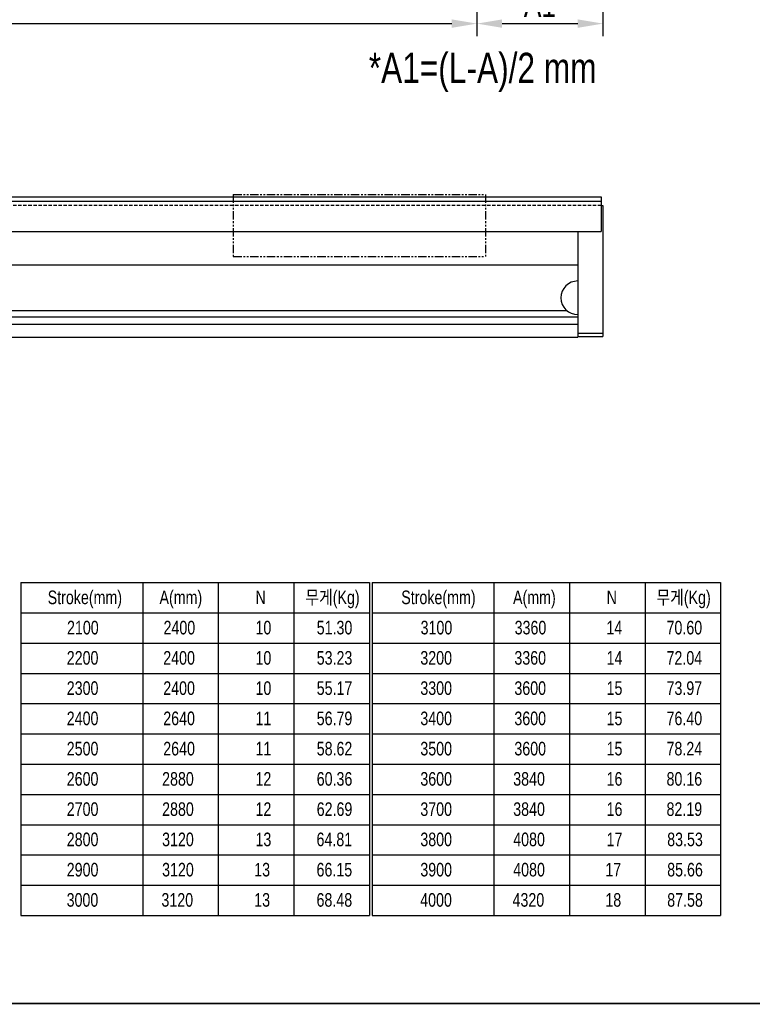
# Model space of a CAD drawing. Extents: x -21 to 1900, y -28 to 1322.
# Tile 18 of 21: x 948 to 1384, y -1 to 585. Entities that reach past the tile are written whole.
import ezdxf

# ---------------------------------------------------------------- set-up
doc = ezdxf.new("R2010")
doc.units = 0
doc.header["$LTSCALE"] = 2
doc.header["$MEASUREMENT"] = 0
doc.linetypes.add('DASHED', pattern=[0.75, 0.5, -0.25])
doc.linetypes.add('PHANTOM', pattern=[2.5, 1.25, -0.25, 0.25, -0.25, 0.25, -0.25])
doc.layers.get('0').update_dxf_attribs({"linetype": 'CONTINUOUS'})
doc.layers.get('DEFPOINTS').update_dxf_attribs({"linetype": 'CONTINUOUS'})
for name, color, linetype in [('2', 4, 'CONTINUOUS'), ('HIDDEN', 5, 'DASHED'), ('PHANTOM', 6, 'PHANTOM')]:
    doc.layers.add(name, color=color, linetype=linetype)
doc.styles.add('ROMANS', font='ROMANS.shx', dxfattribs={"width": 0.8})
doc.styles.get("Standard").update_dxf_attribs({"font": 'Gulim.ttf', "width": 0.8})
doc.dimstyles.new('ISO-25', dxfattribs={"dimscale": 4, "dimtxt": 2.5, "dimasz": 2.5, "dimexe": 1.25, "dimexo": 0.25, "dimtad": 1, "dimdsep": 46, "dimtxsty": 'ROMANS', "dimcen": 2.5, "dimclrd": 4, "dimclre": 4, "dimadec": 0, "dimazin": 0, "dimtfac": 1, "dimtmove": 0, "dimatfit": 3, "dimfxl": 0, "dimlwd": 9, "dimlwe": 9, "dimarcsym": 0})

# ---------------------------------------------------------------- blocks, each defined once
blk = doc.blocks.new('*D8')
at = {"color": 4, "lineweight": 25}
for p, q in [((260.2, 647.17), (260.2, 575.46)), ((1220.2, 647.17), (1220.2, 575.46)), ((275.2, 582.96), (1205.2, 582.96))]:
    blk.add_line(p, q, dxfattribs=at)
at = {"color": 4}
for points in [[(275.2, 585.46), (275.2, 580.46), (260.2, 582.96)], [(1205.2, 585.46), (1205.2, 580.46), (1220.2, 582.96)]]:
    blk.add_solid(points, dxfattribs=at)
at = {"layer": 'DEFPOINTS', "color": 0}
for p in [(260.2, 648.67), (1220.2, 648.67), (1220.2, 582.96)]:
    blk.add_point(p, dxfattribs=at)
at = {"color": 4, "insert": (740.2, 595.08), "char_height": 15, "attachment_point": 5}
blk.add_mtext('A=P240XN ; Linear Robot 고정 Counter Bore', dxfattribs=at)
blk = doc.blocks.new('*D20')
at = {"color": 4, "lineweight": 25}
for p, q in [((1220.2, 647.17), (1220.2, 575.46)), ((1295.2, 638.67), (1295.2, 575.46)), ((1235.2, 582.96), (1280.2, 582.96))]:
    blk.add_line(p, q, dxfattribs=at)
at = {"color": 4}
for points in [[(1235.2, 585.46), (1235.2, 580.46), (1220.2, 582.96)], [(1280.2, 585.46), (1280.2, 580.46), (1295.2, 582.96)]]:
    blk.add_solid(points, dxfattribs=at)
at = {"layer": 'DEFPOINTS', "color": 0}
for p in [(1220.2, 648.67), (1295.2, 640.17), (1295.2, 582.96)]:
    blk.add_point(p, dxfattribs=at)
at = {"color": 4, "insert": (1257.7, 594.44), "char_height": 15, "attachment_point": 5}
blk.add_mtext('A1', dxfattribs=at)

msp = doc.modelspace()

# ---------------------------------------------------------------- linework, layer by layer
for p, q in [((405.20099, 479.82946), (1294.20099, 479.82946)), ((405.20099, 477.32946), (1294.20099, 477.32946)), ((1294.20099, 479.82946), (1294.20099, 459.32946)), ((1294.20099, 474.82946), (1295.20099, 474.82946)), ((405.20099, 459.32946), (1294.20099, 459.32946)), ((1280.20099, 459.32946), (1280.20099, 396.32946)), ((1280.20099, 439.32946), (200.20099, 439.32946)), ((1280.20099, 435.82947), (1280.20099, 396.82946)), ((206.81537, 412.32946), (1273.58661, 412.32946)), ((200.20099, 408.42946), (1280.20099, 408.42946)), ((200.20099, 404.22946), (1280.20099, 404.22946)), ((200.20099, 396.32946), (1280.20099, 396.32946))]:
    msp.add_line(p, q)
at = {"color": 7, "linetype": 'Continuous'}
for p, q in [((1290.20099, 479.82946), (1294.20099, 479.82946)), ((1295.20099, 474.82946), (1295.20099, 398.82946)), ((1280.20099, 398.82946), (1280.20099, 396.82946)), ((1280.20099, 398.82946), (1295.20099, 398.82946)), ((1295.20099, 398.82946), (1295.20099, 396.82946)), ((1280.20099, 396.82946), (1295.20099, 396.82946))]:
    msp.add_line(p, q, dxfattribs=at)
at = {"const_width": 1}
msp.add_lwpolyline([(0, 0), (1900, 0)], dxfattribs=at)
at = {"linetype": 'ByBlock'}
msp.add_arc((1280.20099, 419.82946), 10, 90, 270, dxfattribs=at)
at = {"layer": '2'}
for p, q in [((948.819, 250.369), (948.819, 52.369)), ((948.819, 250.369), (1156.278, 250.369)), ((1021.278, 250.369), (1021.278, 52.369)), ((1066.278, 250.369), (1066.278, 52.369)), ((1111.278, 250.369), (1111.278, 52.369)), ((1156.278, 250.369), (1156.278, 52.369)), ((1157.778, 250.369), (1157.778, 52.369)), ((1157.778, 250.369), (1365.237, 250.369)), ((1230.237, 250.369), (1230.237, 52.369)), ((1275.237, 250.369), (1275.237, 52.369)), ((1320.237, 250.369), (1320.237, 52.369)), ((1365.237, 250.369), (1365.237, 52.369)), ((948.819, 232.369), (1156.278, 232.369)), ((1157.778, 232.369), (1365.237, 232.369)), ((948.819, 214.369), (1156.278, 214.369)), ((1157.778, 214.369), (1365.237, 214.369)), ((948.819, 196.369), (1156.278, 196.369)), ((1157.778, 196.369), (1365.237, 196.369)), ((948.819, 178.369), (1156.278, 178.369)), ((1157.778, 178.369), (1365.237, 178.369)), ((948.819, 160.369), (1156.278, 160.369)), ((1157.778, 160.369), (1365.237, 160.369)), ((948.819, 142.369), (1156.278, 142.369)), ((1157.778, 142.369), (1365.237, 142.369)), ((948.819, 124.369), (1156.278, 124.369)), ((1157.778, 124.369), (1365.237, 124.369)), ((948.819, 106.369), (1156.278, 106.369)), ((1157.778, 106.369), (1365.237, 106.369)), ((948.819, 88.369), (1156.278, 88.369)), ((1157.778, 88.369), (1365.237, 88.369)), ((948.819, 70.369), (1156.278, 70.369)), ((1157.778, 70.369), (1365.237, 70.369)), ((948.819, 52.369), (1156.278, 52.369)), ((1157.778, 52.369), (1365.237, 52.369))]:
    msp.add_line(p, q, dxfattribs=at)
at = {"layer": 'HIDDEN', "color": 3, "ltscale": 2}
msp.add_line((1294.20099, 474.82946), (405.20099, 474.82946), dxfattribs=at)
at = {"layer": 'PHANTOM', "ltscale": 2}
for p, q in [((1075.20099, 481.32946), (1225.20099, 481.32946)), ((1075.20099, 481.32946), (1075.20099, 444.32946)), ((1225.20099, 481.32946), (1225.20099, 444.32946)), ((1075.20099, 444.32946), (1225.20099, 444.32946))]:
    msp.add_line(p, q, dxfattribs=at)

# ---------------------------------------------------------------- texts
at = {"color": 4, "insert": (1223.60945, 553.88787), "char_height": 18, "attachment_point": 5}
msp.add_mtext('*A1=(L-A)/2 mm', dxfattribs=at)
at = {"char_height": 8.1, "attachment_point": 1}
for s, insert in [('무게(Kg)', (909.15075, 245.6629)), ('Stroke(mm)', (964.728, 245.6629)), ('무게(Kg)', (1118.10975, 245.6629)), ('Stroke(mm)', (1175.16, 245.6629)), ('무게(Kg)', (1327.06875, 245.6629))]:
    msp.add_mtext(s, dxfattribs=dict(at, insert=insert))
at = {"char_height": 8.1, "width": 32.2425, "attachment_point": 1}
for s, insert in [('A(mm)', (1031.27235, 245.6629)), ('A(mm)', (1241.6751, 245.6629)), ('N', (1088.4045, 245.6629)), ('N', (1297.3635, 245.6629)), ('2100', (976.2342, 227.6629)), ('2400', (1033.6701, 227.6629)), ('10', (1088.4045, 227.6629)), ('51.30', (1124.8338, 227.6629)), ('3100', (1186.6662, 227.6629)), ('3360', (1242.6291, 227.6629)), ('14', (1297.2285, 227.6629)), ('70.60', (1333.0305, 227.6629)), ('2200', (976.0785, 209.6629)), ('2400', (1033.5144, 209.6629)), ('10', (1088.4045, 209.6629)), ('53.23', (1124.8338, 209.6629)), ('3200', (1186.5105, 209.6629)), ('3360', (1242.4734, 209.6629)), ('14', (1297.3635, 209.6629)), ('72.04', (1333.0305, 209.6629)), ('2300', (976.0785, 191.6629)), ('2400', (1033.5144, 191.6629)), ('10', (1088.4045, 191.6629)), ('55.17', (1124.8338, 191.6629)), ('3300', (1186.5105, 191.6629)), ('3600', (1242.4734, 191.6629)), ('15', (1297.3635, 191.6629)), ('73.97', (1333.0305, 191.6629)), ('2400', (976.0785, 173.6629)), ('2640', (1033.5144, 173.6629)), ('11', (1088.4045, 173.6629)), ('56.79', (1124.8338, 173.6629)), ('3400', (1186.5105, 173.6629)), ('3600', (1242.4734, 173.6629)), ('15', (1297.3635, 173.6629)), ('76.40', (1333.0305, 173.6629)), ('2500', (976.0785, 155.6629)), ('2640', (1033.5144, 155.6629)), ('11', (1088.4045, 155.6629)), ('58.62', (1124.8338, 155.6629)), ('3500', (1186.5105, 155.6629)), ('3600', (1242.4734, 155.6629)), ('15', (1297.3635, 155.6629)), ('78.24', (1333.0305, 155.6629)), ('2600', (976.0785, 137.6629)), ('2880', (1032.8349, 137.6629)), ('12', (1088.4045, 137.6629)), ('60.36', (1124.8338, 137.6629)), ('3600', (1186.5105, 137.6629)), ('3840', (1241.7939, 137.6629)), ('16', (1297.3635, 137.6629)), ('80.16', (1333.0305, 137.6629)), ('2700', (976.0785, 119.6629)), ('2880', (1032.8349, 119.6629)), ('12', (1088.4045, 119.6629)), ('62.69', (1124.8338, 119.6629)), ('3700', (1186.5105, 119.6629)), ('3840', (1241.7939, 119.6629)), ('16', (1297.3635, 119.6629)), ('82.19', (1333.0305, 119.6629)), ('2800', (976.0785, 101.6629)), ('3120', (1032.8349, 101.6629)), ('13', (1088.4045, 101.6629)), ('64.81', (1124.7357, 101.6629)), ('3800', (1186.5105, 101.6629)), ('4080', (1241.7939, 101.6629)), ('17', (1297.3635, 101.6629)), ('83.53', (1333.431, 101.6629)), ('2900', (976.0785, 83.6629)), ('3120', (1032.8349, 83.6629)), ('13', (1087.6602, 83.6629)), ('66.15', (1124.7357, 83.6629)), ('3900', (1186.5105, 83.6629)), ('4080', (1241.7939, 83.6629)), ('17', (1296.6192, 83.6629)), ('85.66', (1333.431, 83.6629)), ('3000', (976.002, 65.6629)), ('3120', (1032.4353, 65.6629)), ('13', (1087.6602, 65.6629)), ('68.48', (1124.7357, 65.6629)), ('4000', (1186.434, 65.6629)), ('4320', (1241.3943, 65.6629)), ('18', (1296.6192, 65.6629)), ('87.58', (1333.431, 65.6629))]:
    msp.add_mtext(s, dxfattribs=dict(at, insert=insert))

# ---------------------------------------------------------------- dimensions: what is measured, and where the dimension line sits
for base, p1, p2, text, picture, middle in [((1220.20099, 582.96038), (260.20099, 648.672), (1220.20099, 648.672), 'A=P240XN ; Linear Robot 고정 Counter Bore', '*D8', (740.20099, 595.07922)), ((1295.20099, 582.96038), (1220.20099, 648.672), (1295.20099, 640.172), 'A1', '*D20', (1257.70099, 594.44007))]:
    dim = msp.add_linear_dim(base=base, p1=p1, p2=p2, text=text, dimstyle='ISO-25', override={"dimscale": 6, "dimdec": 4, "dimtxsty": 'Standard', "dimclrt": 4, "dimtdec": 4, "dimlwd": 25, "dimlwe": 25})
    dim.commit()
    dim.dimension.update_dxf_attribs({"geometry": picture, "text_midpoint": middle})

doc.saveas('drawing.dxf')
